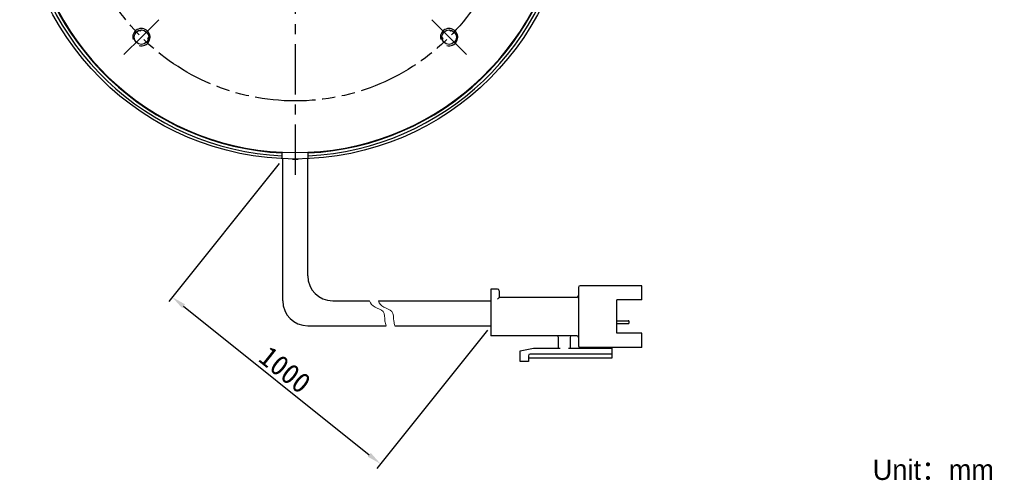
# Model space of a CAD drawing. Header units: millimetres. Extents: x 98 to 271, y 26 to 239.
# Tile 1 of 10: x 101 to 271, y 26 to 106. Entities that reach past the tile are written whole.
import ezdxf
from ezdxf.enums import TextEntityAlignment as Align

# ---------------------------------------------------------------- set-up
doc = ezdxf.new("R2010")
doc.units = ezdxf.units.MM
doc.header["$LTSCALE"] = 23.1
doc.header["$PDMODE"] = 3
doc.header["$PDSIZE"] = 8
doc.linetypes.add('CENTER', pattern=[0.6, 0.375, -0.075, 0.075, -0.075])
doc.linetypes.add('PHANTOM', pattern=[0.8, 0.45, -0.05, 0.1, -0.05, 0.1, -0.05])
doc.layers.get('0').update_dxf_attribs({"linetype": 'CONTINUOUS'})
doc.layers.get('Defpoints').update_dxf_attribs({"linetype": 'CONTINUOUS', "lineweight": 18})
for name, color, linetype in [('00_COMPONENTS', 7, 'CONTINUOUS'), ('03_ALL_AXES', 7, 'CONTINUOUS'), ('07_ALL_HOLES', 7, 'CONTINUOUS')]:
    doc.layers.add(name, color=color, linetype=linetype)
for name, color, linetype, lineweight in [('标注', 3, 'CONTINUOUS', 25), ('粗实线', 7, 'CONTINUOUS', 30), ('细实线', 7, 'CONTINUOUS', 15)]:
    doc.layers.add(name, color=color, linetype=linetype, lineweight=lineweight)
doc.styles.get("Standard").update_dxf_attribs({"font": 'simfang.ttf'})
doc.dimstyles.new('CST Standard', dxfattribs={"dimtxt": 3.5, "dimasz": 2.5, "dimexe": 1, "dimexo": 1, "dimgap": 0.6, "dimtad": 1, "dimtoh": 1, "dimdsep": 46, "dimtxsty": 'STANDARD', "dimcen": -2.5, "dimdle": 5, "dimadec": 1, "dimazin": 2, "dimtfac": 1, "dimtofl": 0, "dimtmove": 0, "dimatfit": 0, "dimfxl": 1, "dimtolj": 1, "dimarcsym": 0})
doc.dimstyles.new('DIMSTYLE_5', dxfattribs={"dimtxt": 3, "dimasz": 3, "dimexe": 2.5, "dimexo": 0.5, "dimtad": 1, "dimdsep": 46, "dimtxsty": 'STANDARD', "dimblk": '_FILLED', "dimblk1": '_FILLED', "dimblk2": '_FILLED', "dimcen": 0.09, "dimazin": 2, "dimtp": 0.1, "dimtm": 0.1, "dimtfac": 1, "dimtofl": 0, "dimtmove": 0, "dimatfit": 1, "dimldrblk": '_FILLED', "dimfxl": 1, "dimtolj": 1, "dimarcsym": 0})

# ---------------------------------------------------------------- blocks, each defined once
blk = doc.blocks.new('_FILLED')
at = {"color": 0, "linetype": 'ByBlock'}
blk.add_solid([(0, 0), (-1, 0.167), (-1, -0.167)], dxfattribs=at)
blk = doc.blocks.new('*D6')
at = {"color": 1}
for p, q in [((118.48, 174.96), (107.08, 174.96)), ((121.98, 174.96), (118.48, 174.96)), ((129.71, 161.53), (121.98, 174.96))]:
    blk.add_line(p, q, dxfattribs=at)
at = {"color": 1, "xscale": 3, "yscale": 3, "zscale": 3, "rotation": 299.9166684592}
blk.add_blockref('_FILLED', (129.71, 161.53), dxfattribs=at)
at = {"color": 1}
blk.add_text('75', height=3, dxfattribs=at).set_placement((116.98, 175.71), align=Align.RIGHT)
blk = doc.blocks.new('*D9')
at = {"layer": 'Defpoints', "color": 0}
for p in [(146.25, 81.53), (182.14, 52.81), (163.11, 29.02)]:
    blk.add_point(p, dxfattribs=at)
at = {"layer": '标注', "color": 0, "linetype": 'Continuous', "lineweight": -2, "ltscale": 3}
for p, q in [((145.62, 80.75), (126.59, 56.96)), ((181.52, 52.03), (162.49, 28.24))]:
    blk.add_line(p, q, dxfattribs=at)
at = {"layer": '标注', "color": 9, "linetype": 'Continuous', "lineweight": -2, "ltscale": 3}
blk.add_line((129.16, 56.18), (161.16, 30.58), dxfattribs=at)
at = {"layer": '标注', "color": 9}
for points in [[(129.42, 56.5), (128.9, 55.85), (127.21, 57.74)], [(160.9, 30.26), (161.42, 30.91), (163.11, 29.02)]]:
    blk.add_solid(points, dxfattribs=at)
at = {"layer": '标注', "color": 7, "insert": (146.64, 45.23), "char_height": 3.5, "attachment_point": 5, "rotation": 321.3402}
blk.add_mtext('\\A1;1000{}{{\\H0.7x;}{}}', dxfattribs=at)

msp = doc.modelspace()

# ---------------------------------------------------------------- linework, layer by layer
msp.add_line((147.9308, 81.5317), (148.8869, 81.5317))
at = {"layer": '00_COMPONENTS', "color": 7}
for p, q in [((121.551, 103.716), (121.6838, 103.5662)), ((121.6838, 103.5662), (121.8991, 103.7576)), ((121.9003, 103.7561), (121.6838, 103.5662)), ((174.9192, 103.7648), (175.1519, 103.5635)), ((175.1519, 103.5635), (175.2809, 103.7122)), ((123.142, 102.5213), (122.9407, 102.2886)), ((122.9407, 102.2886), (123.0893, 102.1596)), ((173.8743, 102.3066), (173.6829, 102.5219)), ((173.6844, 102.5231), (173.8743, 102.3066)), ((173.7245, 102.1739), (173.8743, 102.3066)), ((146.1588, 81.585), (146.1588, 82.6892)), ((150.6588, 81.585), (150.6588, 82.6892))]:
    msp.add_line(p, q, dxfattribs=at)
for centre, radius in [((148.4088, 129.0317), 47.5), ((121.8923, 102.5152), 1.25), ((174.9253, 102.5152), 1.25)]:
    msp.add_circle(centre, radius, dxfattribs=at)
for radius, start, end in [(47, 103.786107, 267.256067), (46.5, 104.414569, 267.226541), (46.4, 104.193805, 75.806195), (47, 272.743933, 76.213893), (46.5, 272.773459, 75.585431)]:
    msp.add_arc((148.4088, 129.0317), radius, start, end, dxfattribs=at)
at = {"layer": '00_COMPONENTS', "color": 4}
for centre in [(121.8923, 102.5152), (174.9253, 102.5152)]:
    msp.add_arc(centre, 1.5, 255, 195, dxfattribs=at)
at = {"layer": '03_ALL_AXES', "color": 1, "linetype": 'CENTER'}
msp.add_line((148.4088, 129.0317), (148.4088, 78.5317), dxfattribs=at)
at = {"layer": '07_ALL_HOLES', "color": 1, "linetype": 'CENTER'}
for p, q in [((121.8923, 102.5152), (124.8975, 105.5204)), ((174.9253, 102.5152), (171.9201, 105.5204)), ((121.8923, 102.5152), (118.8871, 99.51)), ((174.9253, 102.5152), (177.9305, 99.51))]:
    msp.add_line(p, q, dxfattribs=at)
at = {"layer": '07_ALL_HOLES', "color": 1, "linetype": 'PHANTOM'}
msp.add_circle((148.4088, 129.0317), 37.5, dxfattribs=at)
at = {"layer": '粗实线', "ltscale": 3}
for p, q in [((146.2455, 57.1202), (146.2455, 81.5317)), ((150.5534, 61.4281), (150.5534, 81.5317)), ((154.8613, 57.1202), (161.2083, 57.1202)), ((162.7327, 57.1202), (182.1447, 57.1202)), ((150.5534, 52.8123), (164.0573, 52.8123)), ((165.5817, 52.8123), (182.1447, 52.8123))]:
    msp.add_line(p, q, dxfattribs=at)
at = {"layer": '粗实线'}
for p, q in [((197.2224, 59.4178), (197.2224, 49.366)), ((208.1357, 59.705), (197.5096, 59.705)), ((208.1357, 57.2638), (208.1357, 59.705)), ((182.1447, 59.1306), (182.1447, 51.0892)), ((183.2935, 59.1306), (182.1447, 59.1306)), ((183.5807, 58.8434), (183.5807, 57.6946)), ((196.9352, 57.6946), (183.5807, 57.6946)), ((208.1357, 57.2638), (203.8278, 57.2638)), ((203.8278, 51.52), (203.8278, 57.2638)), ((203.8278, 53.6748), (205.8095, 53.6748)), ((203.8278, 53.1713), (205.8095, 53.1713)), ((205.9531, 53.3149), (205.9531, 53.5312)), ((196.9352, 51.0892), (182.1447, 51.0892)), ((208.1357, 51.52), (203.8278, 51.52)), ((208.1357, 49.0788), (208.1357, 51.52)), ((193.7761, 48.9352), (193.7761, 50.802)), ((195.7864, 50.802), (195.7864, 48.9352)), ((187.1706, 48.5044), (189.4682, 48.9352)), ((187.1706, 46.6377), (187.1706, 48.5044)), ((188.6066, 47.6429), (188.6066, 46.6377)), ((202.9662, 47.93), (188.8938, 47.93)), ((189.4682, 48.9352), (194.0632, 48.9352)), ((195.4992, 48.9352), (202.9662, 48.9352)), ((208.1357, 49.0788), (197.5096, 49.0788)), ((201.2431, 48.9352), (201.2431, 49.0788)), ((202.9662, 49.0788), (202.9662, 47.2121)), ((188.6066, 46.6377), (187.1706, 46.6377)), ((202.9662, 47.2121), (188.6066, 47.2121))]:
    msp.add_line(p, q, dxfattribs=at)
at = {"layer": '粗实线', "ltscale": 3}
for centre in [(154.8613, 61.4281), (150.5534, 57.1202)]:
    msp.add_arc(centre, 4.3079, 180, 270, dxfattribs=at)
at = {"layer": '粗实线'}
for centre, radius, start, end in [((197.5096, 59.4178), 0.2872, 90, 180), ((183.2935, 58.8434), 0.2872, 0, 90), ((196.9352, 57.9818), 0.2872, 270, 0), ((205.8095, 53.5312), 0.1436, 0, 90), ((205.8095, 53.3149), 0.1436, 270, 0), ((193.4889, 50.802), 0.2872, 0, 90), ((196.0736, 50.802), 0.2872, 90, 180), ((196.9352, 50.802), 0.2872, 0, 90), ((197.5096, 49.366), 0.2872, 180, 270), ((188.8938, 47.6429), 0.2872, 90, 180)]:
    msp.add_arc(centre, radius, start, end, dxfattribs=at)
msp.add_open_spline([(183.5807, 57.6946), (183.5769, 57.6908), (183.5634, 57.6774), (183.5366, 57.6505), (183.4977, 57.6116), (183.4512, 57.5651), (183.4001, 57.5141), (183.3471, 57.461), (183.3113, 57.4253), (183.2935, 57.4074)], degree=3, knots=[0, 0, 0, 0, 132.44496021, 469.29186831, 937.59263349, 1489.92739949, 2093.19286428, 2719.61557646, 3341.62114333, 3341.62114333, 3341.62114333, 3341.62114333], dxfattribs=at)
at = {"layer": '细实线', "ltscale": 3}
for points, knots in [([(161.2083, 57.1202), (161.3811, 56.6431), (161.9647, 55.8789), (163.916, 55.4926), (163.7749, 53.8961), (163.971, 53.0703), (164.0573, 52.8123)], [0, 0, 0, 0, 610.83119015, 1204.5829362, 1830.46368675, 2133.90260583, 2133.90260583, 2133.90260583, 2133.90260583]), ([(162.7327, 57.1202), (162.9055, 56.6431), (163.4892, 55.8789), (165.4404, 55.4926), (165.2993, 53.8961), (165.4954, 53.0703), (165.5817, 52.8123)], [0, 0, 0, 0, 609.2601643, 1201.48481194, 1825.75582997, 2128.41432004, 2128.41432004, 2128.41432004, 2128.41432004])]:
    msp.add_open_spline(points, degree=3, knots=knots, dxfattribs=at)

# ---------------------------------------------------------------- texts
at = {"insert": (247.9429, 29.7541), "char_height": 3.5, "width": 66.074441, "attachment_point": 1}
msp.add_mtext('{\\fFZLanTingHei-R-GBK|b0|i0|c134|p2;Unit：mm}', dxfattribs=at)

# ---------------------------------------------------------------- dimensions: what is measured, and where the dimension line sits
at = {"color": 1}
dim = msp.add_diameter_dim_2p(p1=(129.7061, 161.5349), p2=(167.1116, 96.5285), text='%%c<>', dimstyle='DIMSTYLE_5', override={"dimtih": 1, "dimtoh": 1, "dimpost": '<>'}, dxfattribs=at)
dim.commit()
dim.dimension.update_dxf_attribs({"geometry": '*D6', "text_midpoint": (114.7795, 177.2073), "dimtype": 163})
at = {"layer": '标注', "color": 9, "ltscale": 3}
dim = msp.add_linear_dim(base=(163.1099, 29.0188), p1=(146.2455, 81.5317), p2=(182.1447, 52.8123), angle=321.340192, text='1000{}{{\\H0.7x;}{}}', dimstyle='CST Standard', override={"dimlfac": 2, "dimclrd": 9, "dimclrt": 7}, dxfattribs=at)
dim.commit()
dim.dimension.update_dxf_attribs({"geometry": '*D9', "text_midpoint": (146.6408, 45.2291)})

doc.saveas('drawing.dxf')
